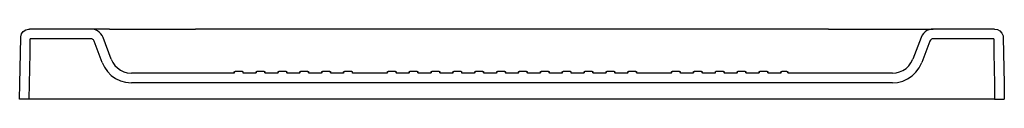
# Model space of a CAD drawing. Header units: millimetres. Extents: x -0.56 to 0.56, y 0 to 0.08.
import ezdxf

# ---------------------------------------------------------------- set-up
doc = ezdxf.new("R2010")
doc.units = ezdxf.units.MM
doc.layers.add('BLOCKS', color=3, linetype='Continuous')

msp = doc.modelspace()

# ---------------------------------------------------------------- linework, layer by layer
at = {"layer": 'BLOCKS', "linetype": 'Continuous'}
for p, q in [((-0.4817, 0.08), (-0.5517, 0.08)), ((-0.46, 0.08), (-0.4817, 0.08)), ((-0.46, 0.08), (-0.3617, 0.08)), ((0.3617, 0.08), (-0.3617, 0.08)), ((0.3617, 0.08), (0.46, 0.08)), ((0.46, 0.08), (0.4816, 0.08)), ((0.5517, 0.08), (0.4816, 0.08)), ((-0.4822, 0.069), (-0.5507, 0.069)), ((-0.4583, 0.0457), (-0.4676, 0.0704)), ((0.4676, 0.0704), (0.4583, 0.0457)), ((0.5507, 0.069), (0.4821, 0.069)), ((-0.4686, 0.0418), (-0.4778, 0.066)), ((0.4777, 0.066), (0.4685, 0.0418)), ((-0.3183, 0.0295), (-0.4349, 0.0295)), ((-0.3175, 0.0307), (-0.3175, 0.0303)), ((-0.3083, 0.0315), (-0.3167, 0.0315)), ((-0.3075, 0.0305), (-0.3075, 0.0307)), ((-0.3075, 0.0303), (-0.3075, 0.0307)), ((-0.3075, 0.0303), (-0.3075, 0.0305)), ((-0.2933, 0.0295), (-0.3067, 0.0295)), ((-0.2925, 0.0307), (-0.2925, 0.0303)), ((-0.2833, 0.0315), (-0.2917, 0.0315)), ((-0.2825, 0.0303), (-0.2825, 0.0307)), ((-0.2683, 0.0295), (-0.2817, 0.0295)), ((-0.2675, 0.0307), (-0.2675, 0.0303)), ((-0.2583, 0.0315), (-0.2667, 0.0315)), ((-0.2575, 0.0303), (-0.2575, 0.0307)), ((-0.2433, 0.0295), (-0.2567, 0.0295)), ((-0.2425, 0.0307), (-0.2425, 0.0303)), ((-0.2333, 0.0315), (-0.2417, 0.0315)), ((-0.2325, 0.0303), (-0.2325, 0.0307)), ((-0.2183, 0.0295), (-0.2317, 0.0295)), ((-0.2175, 0.0307), (-0.2175, 0.0303)), ((-0.2083, 0.0315), (-0.2167, 0.0315)), ((-0.2075, 0.0303), (-0.2075, 0.0307)), ((-0.1933, 0.0295), (-0.2067, 0.0295)), ((-0.1925, 0.0307), (-0.1925, 0.0303)), ((-0.1833, 0.0315), (-0.1917, 0.0315)), ((-0.1825, 0.0303), (-0.1825, 0.0307)), ((-0.1433, 0.0295), (-0.1817, 0.0295)), ((-0.1425, 0.0307), (-0.1425, 0.0303)), ((-0.1333, 0.0315), (-0.1417, 0.0315)), ((-0.1325, 0.0303), (-0.1325, 0.0307)), ((-0.1183, 0.0295), (-0.1317, 0.0295)), ((-0.1175, 0.0307), (-0.1175, 0.0303)), ((-0.1083, 0.0315), (-0.1167, 0.0315)), ((-0.1075, 0.0303), (-0.1075, 0.0307)), ((-0.0933, 0.0295), (-0.1067, 0.0295)), ((-0.0925, 0.0307), (-0.0925, 0.0303)), ((-0.0833, 0.0315), (-0.0917, 0.0315)), ((-0.0825, 0.0303), (-0.0825, 0.0307)), ((-0.0683, 0.0295), (-0.0817, 0.0295)), ((-0.0675, 0.0307), (-0.0675, 0.0303)), ((-0.0583, 0.0315), (-0.0667, 0.0315)), ((-0.0575, 0.0303), (-0.0575, 0.0307)), ((-0.0433, 0.0295), (-0.0567, 0.0295)), ((-0.0425, 0.0307), (-0.0425, 0.0303)), ((-0.0333, 0.0315), (-0.0417, 0.0315)), ((-0.0325, 0.0303), (-0.0325, 0.0307)), ((-0.0183, 0.0295), (-0.0317, 0.0295)), ((-0.0175, 0.0307), (-0.0175, 0.0303)), ((-0.0083, 0.0315), (-0.0167, 0.0315)), ((-0.0075, 0.0303), (-0.0075, 0.0307)), ((0.0067, 0.0295), (-0.0067, 0.0295)), ((0.0075, 0.0307), (0.0075, 0.0303)), ((0.0167, 0.0315), (0.0083, 0.0315)), ((0.0175, 0.0303), (0.0175, 0.0307)), ((0.0317, 0.0295), (0.0183, 0.0295)), ((0.0325, 0.0307), (0.0325, 0.0303)), ((0.0417, 0.0315), (0.0333, 0.0315)), ((0.0425, 0.0303), (0.0425, 0.0307)), ((0.0567, 0.0295), (0.0433, 0.0295)), ((0.0575, 0.0307), (0.0575, 0.0303)), ((0.0667, 0.0315), (0.0583, 0.0315)), ((0.0675, 0.0303), (0.0675, 0.0307)), ((0.0817, 0.0295), (0.0683, 0.0295)), ((0.0825, 0.0307), (0.0825, 0.0303)), ((0.0917, 0.0315), (0.0833, 0.0315)), ((0.0925, 0.0303), (0.0925, 0.0307)), ((0.1067, 0.0295), (0.0933, 0.0295)), ((0.1075, 0.0307), (0.1075, 0.0303)), ((0.1167, 0.0315), (0.1083, 0.0315)), ((0.1175, 0.0303), (0.1175, 0.0307)), ((0.1317, 0.0295), (0.1183, 0.0295)), ((0.1325, 0.0307), (0.1325, 0.0303)), ((0.1417, 0.0315), (0.1333, 0.0315)), ((0.1425, 0.0303), (0.1425, 0.0307)), ((0.1816, 0.0295), (0.1433, 0.0295)), ((0.1824, 0.0307), (0.1824, 0.0302)), ((0.1824, 0.0307), (0.1824, 0.0303)), ((0.1824, 0.0303), (0.1824, 0.0303)), ((0.1916, 0.0315), (0.1832, 0.0315)), ((0.1924, 0.0303), (0.1924, 0.0307)), ((0.2066, 0.0295), (0.1932, 0.0295)), ((0.2074, 0.0308), (0.2074, 0.0302)), ((0.2074, 0.0307), (0.2074, 0.0302)), ((0.2074, 0.0307), (0.2074, 0.0303)), ((0.2074, 0.0303), (0.2074, 0.0303)), ((0.2166, 0.0315), (0.2082, 0.0315)), ((0.2174, 0.0303), (0.2174, 0.0307)), ((0.2316, 0.0295), (0.2182, 0.0295)), ((0.2324, 0.0307), (0.2324, 0.0303)), ((0.2417, 0.0315), (0.2332, 0.0315)), ((0.2425, 0.0303), (0.2425, 0.0307)), ((0.2567, 0.0295), (0.2433, 0.0295)), ((0.2575, 0.0307), (0.2575, 0.0303)), ((0.2667, 0.0315), (0.2583, 0.0315)), ((0.2675, 0.0303), (0.2675, 0.0307)), ((0.2817, 0.0295), (0.2683, 0.0295)), ((0.2825, 0.0307), (0.2825, 0.0303)), ((0.2917, 0.0315), (0.2833, 0.0315)), ((0.2925, 0.0303), (0.2925, 0.0307)), ((0.3067, 0.0295), (0.2933, 0.0295)), ((0.3075, 0.0307), (0.3075, 0.0303)), ((0.3075, 0.0307), (0.3075, 0.0307)), ((0.3075, 0.0307), (0.3075, 0.0303)), ((0.3141, 0.0315), (0.3083, 0.0315)), ((0.3152, 0.0303), (0.3152, 0.0308)), ((0.4349, 0.0295), (0.3163, 0.0295)), ((0.3163, 0.0185), (-0.4349, 0.0185)), ((0.4349, 0.0185), (0.3163, 0.0185)), ((0.5518, 0), (-0.5519, 0))]:
    msp.add_line(p, q, dxfattribs=at)
at = {"layer": 'BLOCKS'}
for p, q in [((-0.5519, 0), (-0.5629, 0)), ((0.5518, 0), (0.5628, 0))]:
    msp.add_line(p, q, dxfattribs=at)
at = {"layer": 'BLOCKS', "linetype": 'Continuous', "flags": 128}
for points in [[(-0.5617, 0.0702), (-0.5617, 0.0712), (-0.5607, 0.0744), (-0.5588, 0.0772), (-0.556, 0.0791), (-0.5528, 0.08), (-0.5517, 0.08)], [(-0.4676, 0.0704), (-0.4687, 0.0726), (-0.4702, 0.0747), (-0.472, 0.0765), (-0.474, 0.078), (-0.4763, 0.0791), (-0.4787, 0.0798), (-0.4817, 0.08)], [(0.4816, 0.08), (0.4791, 0.0798), (0.4767, 0.0792), (0.4744, 0.0782), (0.4723, 0.0768), (0.4704, 0.075), (0.4689, 0.073), (0.4676, 0.0704)], [(0.5517, 0.08), (0.555, 0.0795), (0.5579, 0.0779), (0.5602, 0.0753), (0.5615, 0.0722), (0.5617, 0.0702)], [(-0.5629, 0), (-0.5626, 0.0175), (-0.5623, 0.0351), (-0.562, 0.0526), (-0.5617, 0.0702)], [(-0.5519, 0), (-0.5516, 0.0174), (-0.5513, 0.0349), (-0.551, 0.0525), (-0.5507, 0.069)], [(-0.4778, 0.066), (-0.4782, 0.0671), (-0.4786, 0.0676), (-0.4791, 0.0681), (-0.4796, 0.0685), (-0.4802, 0.0687), (-0.4808, 0.0689), (-0.4822, 0.069)], [(0.4821, 0.069), (0.481, 0.069), (0.4803, 0.0688), (0.4797, 0.0685), (0.4792, 0.0681), (0.4787, 0.0677), (0.4783, 0.0672), (0.4777, 0.066)], [(0.5507, 0.069), (0.551, 0.0525), (0.5513, 0.0349), (0.5516, 0.0174), (0.5518, 0)], [(0.5617, 0.0702), (0.562, 0.0526), (0.5623, 0.0351), (0.5626, 0.0175), (0.5628, 0)], [(-0.4583, 0.0457), (-0.4565, 0.0419), (-0.454, 0.0385), (-0.4511, 0.0355), (-0.4476, 0.033), (-0.4438, 0.0312), (-0.4398, 0.03), (-0.4349, 0.0295)], [(0.4349, 0.0295), (0.4391, 0.0299), (0.4432, 0.031), (0.447, 0.0327), (0.4505, 0.035), (0.4536, 0.0379), (0.4561, 0.0413), (0.4583, 0.0457)], [(-0.4686, 0.0418), (-0.466, 0.0363), (-0.4625, 0.0313), (-0.4582, 0.027), (-0.4532, 0.0235), (-0.4478, 0.0209), (-0.4419, 0.0192), (-0.4349, 0.0185)], [(0.4349, 0.0185), (0.4409, 0.019), (0.4468, 0.0205), (0.4523, 0.023), (0.4574, 0.0264), (0.4618, 0.0306), (0.4655, 0.0355), (0.4685, 0.0418)], [(-0.3175, 0.0303), (-0.3175, 0.0302), (-0.3176, 0.0301), (-0.3176, 0.0299), (-0.3177, 0.0298), (-0.3178, 0.0297), (-0.3179, 0.0297), (-0.318, 0.0296), (-0.3182, 0.0296), (-0.3183, 0.0295)], [(-0.3175, 0.0307), (-0.3175, 0.0309), (-0.3175, 0.0311), (-0.3174, 0.0312), (-0.3173, 0.0313), (-0.3172, 0.0314), (-0.317, 0.0315), (-0.3169, 0.0315), (-0.3167, 0.0315)], [(-0.3083, 0.0315), (-0.3082, 0.0315), (-0.308, 0.0315), (-0.3079, 0.0314), (-0.3078, 0.0314), (-0.3077, 0.0313), (-0.3076, 0.0311), (-0.3076, 0.031), (-0.3075, 0.0309), (-0.3075, 0.0307)], [(-0.3067, 0.0295), (-0.3069, 0.0296), (-0.307, 0.0296), (-0.3071, 0.0297), (-0.3072, 0.0297), (-0.3073, 0.0298), (-0.3074, 0.0299), (-0.3075, 0.0301), (-0.3075, 0.0302), (-0.3075, 0.0303)], [(-0.2925, 0.0303), (-0.2925, 0.0302), (-0.2926, 0.0301), (-0.2926, 0.0299), (-0.2927, 0.0298), (-0.2928, 0.0297), (-0.2929, 0.0297), (-0.293, 0.0296), (-0.2932, 0.0296), (-0.2933, 0.0295)], [(-0.2925, 0.0307), (-0.2925, 0.0309), (-0.2925, 0.031), (-0.2924, 0.0311), (-0.2923, 0.0313), (-0.2922, 0.0314), (-0.2921, 0.0314), (-0.292, 0.0315), (-0.2919, 0.0315), (-0.2917, 0.0315)], [(-0.2833, 0.0315), (-0.2832, 0.0315), (-0.283, 0.0315), (-0.2829, 0.0314), (-0.2828, 0.0314), (-0.2827, 0.0313), (-0.2826, 0.0311), (-0.2826, 0.031), (-0.2825, 0.0309), (-0.2825, 0.0307)], [(-0.2817, 0.0295), (-0.2819, 0.0296), (-0.282, 0.0296), (-0.2821, 0.0297), (-0.2822, 0.0297), (-0.2823, 0.0298), (-0.2824, 0.0299), (-0.2825, 0.0301), (-0.2825, 0.0302), (-0.2825, 0.0303)], [(-0.2675, 0.0303), (-0.2675, 0.0302), (-0.2676, 0.0301), (-0.2676, 0.0299), (-0.2677, 0.0298), (-0.2678, 0.0297), (-0.2679, 0.0297), (-0.268, 0.0296), (-0.2682, 0.0296), (-0.2683, 0.0295)], [(-0.2675, 0.0307), (-0.2675, 0.0309), (-0.2675, 0.031), (-0.2674, 0.0311), (-0.2673, 0.0313), (-0.2672, 0.0314), (-0.2671, 0.0314), (-0.267, 0.0315), (-0.2669, 0.0315), (-0.2667, 0.0315)], [(-0.2583, 0.0315), (-0.2582, 0.0315), (-0.258, 0.0315), (-0.2579, 0.0314), (-0.2577, 0.0313), (-0.2576, 0.0312), (-0.2576, 0.0311), (-0.2575, 0.0309), (-0.2575, 0.0307)], [(-0.2567, 0.0295), (-0.2569, 0.0296), (-0.257, 0.0296), (-0.2571, 0.0297), (-0.2572, 0.0297), (-0.2573, 0.0298), (-0.2574, 0.0299), (-0.2575, 0.0301), (-0.2575, 0.0302), (-0.2575, 0.0303)], [(-0.2425, 0.0303), (-0.2425, 0.0302), (-0.2426, 0.0301), (-0.2426, 0.0299), (-0.2427, 0.0298), (-0.2428, 0.0297), (-0.2429, 0.0297), (-0.243, 0.0296), (-0.2432, 0.0296), (-0.2433, 0.0295)], [(-0.2425, 0.0307), (-0.2425, 0.0309), (-0.2425, 0.031), (-0.2424, 0.0311), (-0.2423, 0.0313), (-0.2422, 0.0314), (-0.2421, 0.0314), (-0.242, 0.0315), (-0.2419, 0.0315), (-0.2417, 0.0315)], [(-0.2333, 0.0315), (-0.2332, 0.0315), (-0.233, 0.0315), (-0.2329, 0.0314), (-0.2328, 0.0314), (-0.2327, 0.0313), (-0.2326, 0.0311), (-0.2326, 0.031), (-0.2325, 0.0309), (-0.2325, 0.0307)], [(-0.2317, 0.0295), (-0.2319, 0.0296), (-0.232, 0.0296), (-0.2321, 0.0297), (-0.2322, 0.0297), (-0.2323, 0.0298), (-0.2324, 0.0299), (-0.2325, 0.0301), (-0.2325, 0.0302), (-0.2325, 0.0303)], [(-0.2175, 0.0303), (-0.2175, 0.0302), (-0.2176, 0.0301), (-0.2176, 0.0299), (-0.2177, 0.0298), (-0.2178, 0.0297), (-0.2179, 0.0297), (-0.218, 0.0296), (-0.2182, 0.0296), (-0.2183, 0.0295)], [(-0.2175, 0.0307), (-0.2175, 0.0309), (-0.2175, 0.031), (-0.2174, 0.0311), (-0.2173, 0.0313), (-0.2172, 0.0314), (-0.2171, 0.0314), (-0.217, 0.0315), (-0.2169, 0.0315), (-0.2167, 0.0315)], [(-0.2083, 0.0315), (-0.2082, 0.0315), (-0.208, 0.0315), (-0.2079, 0.0314), (-0.2078, 0.0314), (-0.2077, 0.0313), (-0.2076, 0.0311), (-0.2076, 0.031), (-0.2075, 0.0309), (-0.2075, 0.0307)], [(-0.2067, 0.0295), (-0.2069, 0.0296), (-0.207, 0.0296), (-0.2071, 0.0297), (-0.2072, 0.0297), (-0.2073, 0.0298), (-0.2074, 0.0299), (-0.2075, 0.0301), (-0.2075, 0.0302), (-0.2075, 0.0303)], [(-0.1925, 0.0303), (-0.1925, 0.0302), (-0.1926, 0.0301), (-0.1926, 0.0299), (-0.1927, 0.0298), (-0.1928, 0.0297), (-0.1929, 0.0297), (-0.193, 0.0296), (-0.1932, 0.0296), (-0.1933, 0.0295)], [(-0.1925, 0.0307), (-0.1925, 0.0309), (-0.1925, 0.031), (-0.1924, 0.0311), (-0.1923, 0.0313), (-0.1922, 0.0314), (-0.1921, 0.0314), (-0.192, 0.0315), (-0.1919, 0.0315), (-0.1917, 0.0315)], [(-0.1833, 0.0315), (-0.1832, 0.0315), (-0.183, 0.0315), (-0.1829, 0.0314), (-0.1828, 0.0314), (-0.1827, 0.0313), (-0.1826, 0.0311), (-0.1826, 0.031), (-0.1825, 0.0309), (-0.1825, 0.0307)], [(-0.1817, 0.0295), (-0.1819, 0.0296), (-0.182, 0.0296), (-0.1821, 0.0297), (-0.1822, 0.0297), (-0.1823, 0.0298), (-0.1824, 0.0299), (-0.1825, 0.0301), (-0.1825, 0.0302), (-0.1825, 0.0303)], [(-0.1425, 0.0303), (-0.1425, 0.0302), (-0.1426, 0.0301), (-0.1426, 0.0299), (-0.1427, 0.0298), (-0.1428, 0.0297), (-0.1429, 0.0297), (-0.143, 0.0296), (-0.1432, 0.0296), (-0.1433, 0.0295)], [(-0.1425, 0.0307), (-0.1425, 0.0309), (-0.1425, 0.0311), (-0.1424, 0.0312), (-0.1423, 0.0313), (-0.1422, 0.0314), (-0.142, 0.0315), (-0.1419, 0.0315), (-0.1417, 0.0315)], [(-0.1333, 0.0315), (-0.1332, 0.0315), (-0.133, 0.0315), (-0.1329, 0.0314), (-0.1328, 0.0314), (-0.1327, 0.0313), (-0.1326, 0.0311), (-0.1326, 0.031), (-0.1325, 0.0309), (-0.1325, 0.0307)], [(-0.1317, 0.0295), (-0.1319, 0.0296), (-0.132, 0.0296), (-0.1321, 0.0297), (-0.1322, 0.0297), (-0.1323, 0.0298), (-0.1324, 0.0299), (-0.1325, 0.0301), (-0.1325, 0.0302), (-0.1325, 0.0303)], [(-0.1175, 0.0303), (-0.1175, 0.0302), (-0.1176, 0.0301), (-0.1176, 0.0299), (-0.1177, 0.0298), (-0.1178, 0.0297), (-0.1179, 0.0297), (-0.118, 0.0296), (-0.1182, 0.0296), (-0.1183, 0.0295)], [(-0.1175, 0.0307), (-0.1175, 0.0309), (-0.1175, 0.031), (-0.1174, 0.0311), (-0.1173, 0.0313), (-0.1172, 0.0314), (-0.1171, 0.0314), (-0.117, 0.0315), (-0.1169, 0.0315), (-0.1167, 0.0315)], [(-0.1083, 0.0315), (-0.1082, 0.0315), (-0.108, 0.0315), (-0.1079, 0.0314), (-0.1078, 0.0314), (-0.1077, 0.0313), (-0.1076, 0.0311), (-0.1076, 0.031), (-0.1075, 0.0309), (-0.1075, 0.0307)], [(-0.1067, 0.0295), (-0.1069, 0.0296), (-0.107, 0.0296), (-0.1071, 0.0297), (-0.1072, 0.0297), (-0.1073, 0.0298), (-0.1074, 0.0299), (-0.1075, 0.0301), (-0.1075, 0.0302), (-0.1075, 0.0303)], [(-0.0925, 0.0303), (-0.0925, 0.0302), (-0.0926, 0.0301), (-0.0926, 0.0299), (-0.0927, 0.0298), (-0.0928, 0.0297), (-0.0929, 0.0297), (-0.093, 0.0296), (-0.0932, 0.0296), (-0.0933, 0.0295)], [(-0.0925, 0.0307), (-0.0925, 0.0309), (-0.0925, 0.031), (-0.0924, 0.0311), (-0.0923, 0.0313), (-0.0922, 0.0314), (-0.0921, 0.0314), (-0.092, 0.0315), (-0.0919, 0.0315), (-0.0917, 0.0315)], [(-0.0833, 0.0315), (-0.0832, 0.0315), (-0.083, 0.0315), (-0.0829, 0.0314), (-0.0827, 0.0313), (-0.0826, 0.0312), (-0.0826, 0.0311), (-0.0825, 0.0309), (-0.0825, 0.0307)], [(-0.0817, 0.0295), (-0.0819, 0.0296), (-0.082, 0.0296), (-0.0821, 0.0297), (-0.0822, 0.0297), (-0.0823, 0.0298), (-0.0824, 0.0299), (-0.0825, 0.0301), (-0.0825, 0.0302), (-0.0825, 0.0303)], [(-0.0675, 0.0303), (-0.0675, 0.0302), (-0.0676, 0.0301), (-0.0676, 0.0299), (-0.0677, 0.0298), (-0.0678, 0.0297), (-0.0679, 0.0297), (-0.068, 0.0296), (-0.0682, 0.0296), (-0.0683, 0.0295)], [(-0.0675, 0.0307), (-0.0675, 0.0309), (-0.0675, 0.0311), (-0.0674, 0.0312), (-0.0673, 0.0313), (-0.0672, 0.0314), (-0.067, 0.0315), (-0.0669, 0.0315), (-0.0667, 0.0315)], [(-0.0583, 0.0315), (-0.0582, 0.0315), (-0.058, 0.0315), (-0.0579, 0.0314), (-0.0577, 0.0313), (-0.0576, 0.0312), (-0.0576, 0.0311), (-0.0575, 0.0309), (-0.0575, 0.0307)], [(-0.0567, 0.0295), (-0.0569, 0.0296), (-0.057, 0.0296), (-0.0571, 0.0297), (-0.0572, 0.0297), (-0.0573, 0.0298), (-0.0574, 0.0299), (-0.0575, 0.0301), (-0.0575, 0.0302), (-0.0575, 0.0303)], [(-0.0425, 0.0303), (-0.0425, 0.0302), (-0.0426, 0.0301), (-0.0426, 0.0299), (-0.0427, 0.0298), (-0.0428, 0.0297), (-0.0429, 0.0297), (-0.043, 0.0296), (-0.0432, 0.0296), (-0.0433, 0.0295)], [(-0.0425, 0.0307), (-0.0425, 0.0309), (-0.0425, 0.031), (-0.0424, 0.0311), (-0.0423, 0.0313), (-0.0422, 0.0314), (-0.0421, 0.0314), (-0.042, 0.0315), (-0.0419, 0.0315), (-0.0417, 0.0315)], [(-0.0333, 0.0315), (-0.0332, 0.0315), (-0.033, 0.0315), (-0.0329, 0.0314), (-0.0328, 0.0314), (-0.0327, 0.0313), (-0.0326, 0.0311), (-0.0326, 0.031), (-0.0325, 0.0309), (-0.0325, 0.0307)], [(-0.0317, 0.0295), (-0.0319, 0.0296), (-0.032, 0.0296), (-0.0321, 0.0297), (-0.0322, 0.0297), (-0.0323, 0.0298), (-0.0324, 0.0299), (-0.0325, 0.0301), (-0.0325, 0.0302), (-0.0325, 0.0303)], [(-0.0175, 0.0303), (-0.0175, 0.0302), (-0.0176, 0.0301), (-0.0176, 0.0299), (-0.0177, 0.0298), (-0.0178, 0.0297), (-0.0179, 0.0297), (-0.018, 0.0296), (-0.0182, 0.0296), (-0.0183, 0.0295)], [(-0.0175, 0.0307), (-0.0175, 0.0309), (-0.0175, 0.031), (-0.0174, 0.0311), (-0.0173, 0.0313), (-0.0172, 0.0314), (-0.0171, 0.0314), (-0.017, 0.0315), (-0.0169, 0.0315), (-0.0167, 0.0315)], [(-0.0083, 0.0315), (-0.0082, 0.0315), (-0.008, 0.0315), (-0.0079, 0.0314), (-0.0077, 0.0313), (-0.0076, 0.0312), (-0.0076, 0.0311), (-0.0075, 0.0309), (-0.0075, 0.0307)], [(-0.0067, 0.0295), (-0.0069, 0.0296), (-0.007, 0.0296), (-0.0071, 0.0297), (-0.0072, 0.0297), (-0.0073, 0.0298), (-0.0074, 0.0299), (-0.0075, 0.0301), (-0.0075, 0.0302), (-0.0075, 0.0303)], [(0.0075, 0.0303), (0.0075, 0.0302), (0.0074, 0.0301), (0.0074, 0.0299), (0.0073, 0.0298), (0.0072, 0.0297), (0.0071, 0.0297), (0.007, 0.0296), (0.0068, 0.0296), (0.0067, 0.0295)], [(0.0075, 0.0307), (0.0075, 0.0309), (0.0075, 0.0311), (0.0076, 0.0312), (0.0077, 0.0313), (0.0078, 0.0314), (0.008, 0.0315), (0.0081, 0.0315), (0.0083, 0.0315)], [(0.0167, 0.0315), (0.0168, 0.0315), (0.017, 0.0315), (0.0171, 0.0314), (0.0172, 0.0314), (0.0173, 0.0313), (0.0174, 0.0311), (0.0174, 0.031), (0.0175, 0.0309), (0.0175, 0.0307)], [(0.0183, 0.0295), (0.0181, 0.0296), (0.018, 0.0296), (0.0179, 0.0297), (0.0178, 0.0297), (0.0177, 0.0298), (0.0176, 0.0299), (0.0175, 0.0301), (0.0175, 0.0302), (0.0175, 0.0303)], [(0.0325, 0.0303), (0.0325, 0.0302), (0.0324, 0.0301), (0.0324, 0.0299), (0.0323, 0.0298), (0.0322, 0.0297), (0.0321, 0.0297), (0.032, 0.0296), (0.0318, 0.0296), (0.0317, 0.0295)], [(0.0325, 0.0307), (0.0325, 0.0309), (0.0325, 0.031), (0.0326, 0.0311), (0.0327, 0.0313), (0.0328, 0.0314), (0.0329, 0.0314), (0.033, 0.0315), (0.0331, 0.0315), (0.0333, 0.0315)], [(0.0417, 0.0315), (0.0418, 0.0315), (0.042, 0.0315), (0.0421, 0.0314), (0.0422, 0.0314), (0.0423, 0.0313), (0.0424, 0.0311), (0.0424, 0.031), (0.0425, 0.0309), (0.0425, 0.0307)], [(0.0433, 0.0295), (0.0431, 0.0296), (0.043, 0.0296), (0.0429, 0.0297), (0.0428, 0.0297), (0.0427, 0.0298), (0.0426, 0.0299), (0.0425, 0.0301), (0.0425, 0.0302), (0.0425, 0.0303)], [(0.0575, 0.0303), (0.0575, 0.0302), (0.0574, 0.0301), (0.0574, 0.0299), (0.0573, 0.0298), (0.0572, 0.0297), (0.0571, 0.0297), (0.057, 0.0296), (0.0568, 0.0296), (0.0567, 0.0295)], [(0.0575, 0.0307), (0.0575, 0.0309), (0.0575, 0.0311), (0.0576, 0.0312), (0.0577, 0.0313), (0.0578, 0.0314), (0.058, 0.0315), (0.0581, 0.0315), (0.0583, 0.0315)], [(0.0667, 0.0315), (0.0668, 0.0315), (0.067, 0.0315), (0.0671, 0.0314), (0.0673, 0.0313), (0.0674, 0.0312), (0.0674, 0.0311), (0.0675, 0.0309), (0.0675, 0.0307)], [(0.0683, 0.0295), (0.0681, 0.0296), (0.068, 0.0296), (0.0679, 0.0297), (0.0678, 0.0297), (0.0677, 0.0298), (0.0676, 0.0299), (0.0675, 0.0301), (0.0675, 0.0302), (0.0675, 0.0303)], [(0.0825, 0.0303), (0.0825, 0.0302), (0.0824, 0.0301), (0.0824, 0.0299), (0.0823, 0.0298), (0.0822, 0.0297), (0.0821, 0.0297), (0.082, 0.0296), (0.0818, 0.0296), (0.0817, 0.0295)], [(0.0825, 0.0307), (0.0825, 0.0309), (0.0825, 0.0311), (0.0826, 0.0312), (0.0827, 0.0313), (0.0828, 0.0314), (0.083, 0.0315), (0.0831, 0.0315), (0.0833, 0.0315)], [(0.0917, 0.0315), (0.0918, 0.0315), (0.092, 0.0315), (0.0921, 0.0314), (0.0922, 0.0314), (0.0923, 0.0313), (0.0924, 0.0311), (0.0924, 0.031), (0.0925, 0.0309), (0.0925, 0.0307)], [(0.0933, 0.0295), (0.0931, 0.0296), (0.093, 0.0296), (0.0929, 0.0297), (0.0928, 0.0297), (0.0927, 0.0298), (0.0926, 0.0299), (0.0925, 0.0301), (0.0925, 0.0302), (0.0925, 0.0303)], [(0.1075, 0.0303), (0.1075, 0.0302), (0.1074, 0.0301), (0.1074, 0.0299), (0.1073, 0.0298), (0.1072, 0.0297), (0.1071, 0.0297), (0.107, 0.0296), (0.1068, 0.0296), (0.1067, 0.0295)], [(0.1075, 0.0307), (0.1075, 0.0309), (0.1075, 0.031), (0.1076, 0.0311), (0.1077, 0.0313), (0.1078, 0.0314), (0.1079, 0.0314), (0.108, 0.0315), (0.1081, 0.0315), (0.1083, 0.0315)], [(0.1167, 0.0315), (0.1168, 0.0315), (0.117, 0.0315), (0.1171, 0.0314), (0.1172, 0.0314), (0.1173, 0.0313), (0.1174, 0.0311), (0.1174, 0.031), (0.1175, 0.0309), (0.1175, 0.0307)], [(0.1183, 0.0295), (0.1181, 0.0296), (0.118, 0.0296), (0.1179, 0.0297), (0.1178, 0.0297), (0.1177, 0.0298), (0.1176, 0.0299), (0.1175, 0.0301), (0.1175, 0.0302), (0.1175, 0.0303)], [(0.1325, 0.0303), (0.1325, 0.0302), (0.1324, 0.0301), (0.1324, 0.0299), (0.1323, 0.0298), (0.1322, 0.0297), (0.1321, 0.0297), (0.132, 0.0296), (0.1318, 0.0296), (0.1317, 0.0295)], [(0.1325, 0.0307), (0.1325, 0.0309), (0.1325, 0.031), (0.1326, 0.0311), (0.1327, 0.0313), (0.1328, 0.0314), (0.1329, 0.0314), (0.133, 0.0315), (0.1331, 0.0315), (0.1333, 0.0315)], [(0.1417, 0.0315), (0.1418, 0.0315), (0.142, 0.0315), (0.1421, 0.0314), (0.1423, 0.0313), (0.1424, 0.0312), (0.1424, 0.0311), (0.1425, 0.0309), (0.1425, 0.0307)], [(0.1433, 0.0295), (0.1431, 0.0296), (0.143, 0.0296), (0.1429, 0.0297), (0.1428, 0.0297), (0.1427, 0.0298), (0.1426, 0.0299), (0.1425, 0.0301), (0.1425, 0.0302), (0.1425, 0.0303)], [(0.1824, 0.0303), (0.1824, 0.0302), (0.1824, 0.0301), (0.1823, 0.0299), (0.1822, 0.0298), (0.1821, 0.0297), (0.182, 0.0297), (0.1819, 0.0296), (0.1817, 0.0296), (0.1816, 0.0295)], [(0.1824, 0.0307), (0.1824, 0.0309), (0.1825, 0.031), (0.1825, 0.0311), (0.1826, 0.0313), (0.1827, 0.0314), (0.1828, 0.0314), (0.1829, 0.0315), (0.1831, 0.0315), (0.1832, 0.0315)], [(0.1916, 0.0315), (0.1918, 0.0315), (0.1919, 0.0315), (0.1921, 0.0314), (0.1922, 0.0313), (0.1923, 0.0312), (0.1924, 0.0311), (0.1924, 0.0309), (0.1924, 0.0307)], [(0.1932, 0.0295), (0.1931, 0.0296), (0.1929, 0.0296), (0.1928, 0.0297), (0.1926, 0.0298), (0.1925, 0.0299), (0.1925, 0.03), (0.1924, 0.0302), (0.1924, 0.0303)], [(0.2074, 0.0303), (0.2074, 0.0302), (0.2074, 0.0301), (0.2073, 0.0299), (0.2072, 0.0298), (0.2071, 0.0297), (0.207, 0.0297), (0.2069, 0.0296), (0.2068, 0.0296), (0.2066, 0.0295)], [(0.2074, 0.0307), (0.2074, 0.0309), (0.2075, 0.031), (0.2075, 0.0311), (0.2076, 0.0313), (0.2077, 0.0314), (0.2078, 0.0314), (0.2079, 0.0315), (0.2081, 0.0315), (0.2082, 0.0315)], [(0.2166, 0.0315), (0.2168, 0.0315), (0.2169, 0.0315), (0.2171, 0.0314), (0.2172, 0.0313), (0.2173, 0.0312), (0.2174, 0.0311), (0.2174, 0.0309), (0.2174, 0.0307)], [(0.2182, 0.0295), (0.2181, 0.0296), (0.2179, 0.0296), (0.2178, 0.0297), (0.2177, 0.0298), (0.2176, 0.0299), (0.2175, 0.03), (0.2174, 0.0302), (0.2174, 0.0303)], [(0.2324, 0.0303), (0.2324, 0.0302), (0.2324, 0.0301), (0.2323, 0.0299), (0.2322, 0.0298), (0.2321, 0.0297), (0.232, 0.0297), (0.2319, 0.0296), (0.2318, 0.0296), (0.2316, 0.0295)], [(0.2324, 0.0307), (0.2324, 0.0309), (0.2325, 0.031), (0.2325, 0.0311), (0.2326, 0.0313), (0.2327, 0.0314), (0.2328, 0.0314), (0.233, 0.0315), (0.2331, 0.0315), (0.2332, 0.0315)], [(0.2417, 0.0315), (0.2419, 0.0315), (0.242, 0.0315), (0.2421, 0.0314), (0.2422, 0.0314), (0.2423, 0.0313), (0.2424, 0.0311), (0.2425, 0.031), (0.2425, 0.0309), (0.2425, 0.0307)], [(0.2433, 0.0295), (0.2432, 0.0296), (0.2431, 0.0296), (0.2429, 0.0297), (0.2428, 0.0297), (0.2427, 0.0298), (0.2426, 0.0299), (0.2426, 0.0301), (0.2425, 0.0302), (0.2425, 0.0303)], [(0.2575, 0.0303), (0.2575, 0.0302), (0.2574, 0.0301), (0.2574, 0.0299), (0.2573, 0.0298), (0.2572, 0.0297), (0.2571, 0.0297), (0.257, 0.0296), (0.2568, 0.0296), (0.2567, 0.0295)], [(0.2575, 0.0307), (0.2575, 0.0309), (0.2575, 0.031), (0.2576, 0.0311), (0.2577, 0.0313), (0.2578, 0.0314), (0.2579, 0.0314), (0.258, 0.0315), (0.2581, 0.0315), (0.2583, 0.0315)], [(0.2667, 0.0315), (0.2668, 0.0315), (0.267, 0.0315), (0.2671, 0.0314), (0.2673, 0.0313), (0.2674, 0.0312), (0.2674, 0.0311), (0.2675, 0.0309), (0.2675, 0.0307)], [(0.2683, 0.0295), (0.2681, 0.0296), (0.268, 0.0296), (0.2679, 0.0297), (0.2678, 0.0297), (0.2677, 0.0298), (0.2676, 0.0299), (0.2675, 0.0301), (0.2675, 0.0302), (0.2675, 0.0303)], [(0.2825, 0.0303), (0.2825, 0.0302), (0.2824, 0.0301), (0.2824, 0.0299), (0.2823, 0.0298), (0.2822, 0.0297), (0.2821, 0.0297), (0.282, 0.0296), (0.2818, 0.0296), (0.2817, 0.0295)], [(0.2825, 0.0307), (0.2825, 0.0309), (0.2825, 0.031), (0.2826, 0.0311), (0.2827, 0.0313), (0.2828, 0.0314), (0.2829, 0.0314), (0.283, 0.0315), (0.2831, 0.0315), (0.2833, 0.0315)], [(0.2917, 0.0315), (0.2918, 0.0315), (0.292, 0.0315), (0.2921, 0.0314), (0.2922, 0.0314), (0.2923, 0.0313), (0.2924, 0.0311), (0.2924, 0.031), (0.2925, 0.0309), (0.2925, 0.0307)], [(0.2933, 0.0295), (0.2931, 0.0296), (0.293, 0.0296), (0.2929, 0.0297), (0.2928, 0.0297), (0.2927, 0.0298), (0.2926, 0.0299), (0.2925, 0.0301), (0.2925, 0.0302), (0.2925, 0.0303)], [(0.3075, 0.0303), (0.3075, 0.0302), (0.3074, 0.0301), (0.3074, 0.0299), (0.3073, 0.0298), (0.3072, 0.0297), (0.3071, 0.0297), (0.307, 0.0296), (0.3068, 0.0296), (0.3067, 0.0295)], [(0.3075, 0.0307), (0.3075, 0.0309), (0.3075, 0.031), (0.3076, 0.0311), (0.3077, 0.0313), (0.3078, 0.0314), (0.3079, 0.0314), (0.308, 0.0315), (0.3081, 0.0315), (0.3083, 0.0315)], [(0.3141, 0.0315), (0.3143, 0.0315), (0.3146, 0.0315), (0.3147, 0.0314), (0.3149, 0.0313), (0.315, 0.0312), (0.3152, 0.0311), (0.3152, 0.0309), (0.3152, 0.0308)], [(0.3163, 0.0295), (0.3161, 0.0296), (0.3159, 0.0296), (0.3157, 0.0297), (0.3156, 0.0298), (0.3154, 0.0299), (0.3153, 0.03), (0.3153, 0.0302), (0.3152, 0.0303)]]:
    msp.add_lwpolyline(points, dxfattribs=at)

doc.saveas('drawing.dxf')
